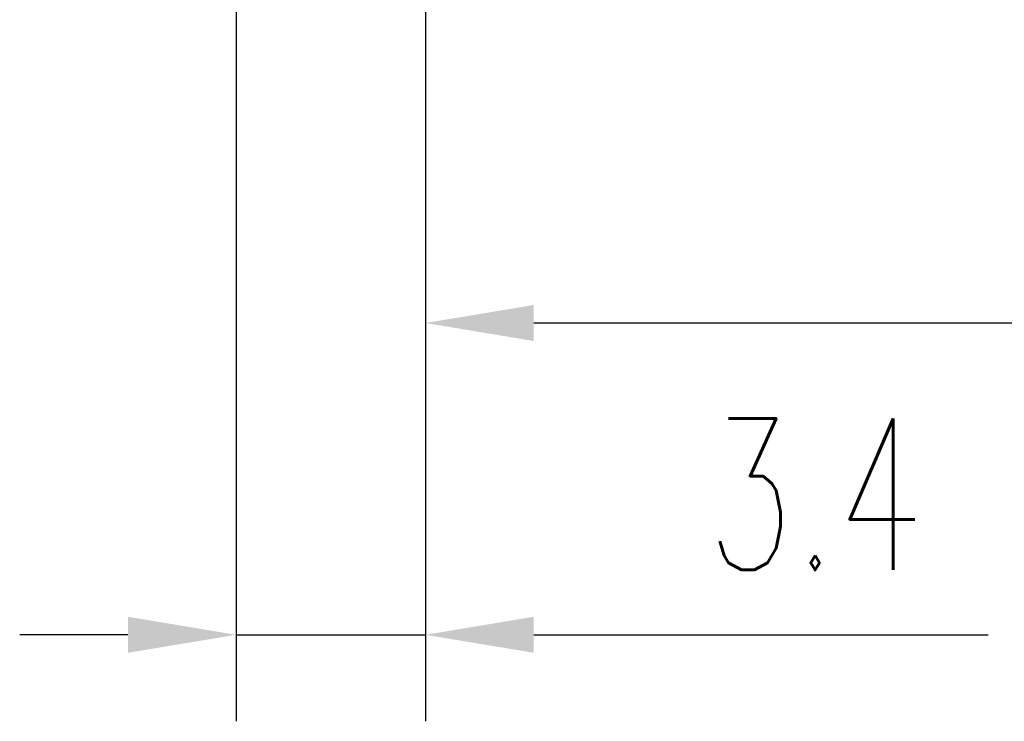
# Model space of a CAD drawing. Header units: millimetres. Extents: x 922 to 1233, y 914 to 974.
# Tile 1 of 10: x 932 to 955, y 914 to 930. Entities that reach past the tile are written whole.
import ezdxf

# ---------------------------------------------------------------- set-up
doc = ezdxf.new("R2010")
doc.units = ezdxf.units.MM
doc.header["$LTSCALE"] = 0.3
doc.styles.add('HC_GBDIM', font='romans', dxfattribs={"width": 0.667, "bigfont": 'gbcbig'})
doc.dimstyles.new('HC_GBDIM', dxfattribs={"dimtxt": 3.5, "dimasz": 2.5, "dimexe": 2, "dimexo": 0, "dimgap": 1.5, "dimtad": 1, "dimdec": 1, "dimzin": 0, "dimdsep": 46, "dimtxsty": 'HC_GBDIM', "dimcen": 2.5, "dimclrd": 130, "dimclre": 130, "dimclrt": 3, "dimadec": 0, "dimazin": 0, "dimtfac": 0.714286, "dimtdec": 1, "dimtmove": 0, "dimatfit": 3, "dimfxl": 1, "dimtzin": 0, "dimlwd": -1, "dimlwe": -1, "dimarcsym": 0})

# ---------------------------------------------------------------- blocks, each defined once
blk = doc.blocks.new('*D33')
at = {"color": 130}
for p, q in [((985.352, 944.859), (985.352, 921.325)), ((941.271, 933.059), (941.271, 921.325)), ((943.771, 923.325), (982.852, 923.325))]:
    blk.add_line(p, q, dxfattribs=at)
for points in [[(943.771, 923.741), (943.771, 922.908), (941.271, 923.325)], [(982.852, 922.908), (982.852, 923.741), (985.352, 923.325)]]:
    blk.add_solid(points, dxfattribs=at)
at = {"layer": 'Defpoints', "color": 0}
for p in [(985.352, 944.859), (941.271, 933.059), (985.352, 923.325)]:
    blk.add_point(p, dxfattribs=at)
at = {"color": 3, "insert": (963.312, 926.575), "char_height": 3.5, "attachment_point": 5, "style": 'HC_GBDIM'}
blk.add_mtext('34{}{{\\H0.7x;}{}}', dxfattribs=at)
blk = doc.blocks.new('*D32')
at = {"color": 130}
for p, q in [((936.896, 938.546), (936.896, 914.118)), ((941.271, 933.373), (941.271, 914.118)), ((934.396, 916.118), (931.896, 916.118)), ((936.896, 916.118), (941.271, 916.118)), ((943.771, 916.118), (954.273, 916.118))]:
    blk.add_line(p, q, dxfattribs=at)
for points in [[(934.396, 915.702), (934.396, 916.535), (936.896, 916.118)], [(943.771, 916.535), (943.771, 915.702), (941.271, 916.118)]]:
    blk.add_solid(points, dxfattribs=at)
at = {"layer": 'Defpoints', "color": 0}
for p in [(936.896, 938.546), (941.271, 933.373), (941.271, 916.118)]:
    blk.add_point(p, dxfattribs=at)
at = {"color": 3, "insert": (950.272, 919.368), "char_height": 3.5, "attachment_point": 5, "style": 'HC_GBDIM'}
blk.add_mtext('3.4{}{{\\H0.7x;}{}}', dxfattribs=at)

msp = doc.modelspace()

# ---------------------------------------------------------------- dimensions: what is measured, and where the dimension line sits
for base, p1, p2, text, picture, middle in [((985.352, 923.325), (941.271, 933.059), (985.352, 944.859), '34{}{{\\H0.7x;}{}}', '*D33', (963.312, 926.575)), ((941.271, 916.118), (936.896, 938.546), (941.271, 933.373), '3.4{}{{\\H0.7x;}{}}', '*D32', (950.272, 919.368))]:
    dim = msp.add_linear_dim(base=base, p1=p1, p2=p2, text=text, dimstyle='HC_GBDIM')
    dim.commit()
    dim.dimension.update_dxf_attribs({"geometry": picture, "text_midpoint": middle})

doc.saveas('drawing.dxf')
